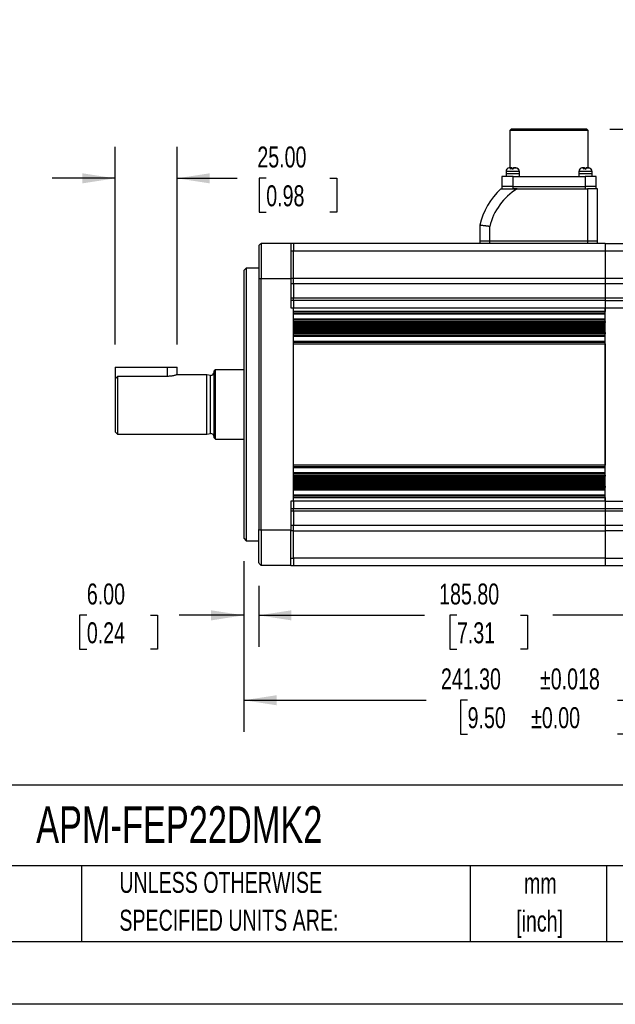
# Model space of a CAD drawing. Header units: millimetres. Extents: x 0 to 1118, y 0 to 864.
# Tile 20 of 30: x 630 to 871, y 0 to 397. Entities that reach past the tile are written whole.
import ezdxf

# ---------------------------------------------------------------- set-up
doc = ezdxf.new("R2010")
doc.units = ezdxf.units.MM
doc.header["$LTSCALE"] = 4
doc.linetypes.add('CENTERX2', pattern=[20.32, 12.7, -2.54, 2.54, -2.54])
doc.layers.add('DIMENSIONS', color=140, linetype='Continuous', lineweight=25)
doc.layers.add('TEXT', color=140, linetype='Continuous', lineweight=25)
doc.styles.add('SLDTEXTSTYLE0', font='TXT', dxfattribs={"width": 0.7})
doc.dimstyles.new('SLDDIMSTYLE0', dxfattribs={"dimtxt": 8.632031, "dimasz": 13.208, "dimexe": 0, "dimexo": 0.0625, "dimgap": 2.158008, "dimtad": 0, "dimtih": 1, "dimtoh": 1, "dimrnd": 1e-09, "dimzin": 4, "dimdsep": 46, "dimtxsty": 'SLDTEXTSTYLE0', "dimsah": 1, "dimcen": 0.09, "dimadec": 0, "dimazin": 1, "dimtfac": 1, "dimtmove": 0, "dimatfit": 0, "dimfxl": 0, "dimfrac": 2, "dimtolj": 1, "dimtzin": 12, "dimarcsym": 0})
doc.dimstyles.new('SLDDIMSTYLE10', dxfattribs={"dimtxt": 8.632031, "dimasz": 13.208, "dimexe": 0, "dimexo": 0.0625, "dimgap": 2.158008, "dimtad": 0, "dimtih": 1, "dimtoh": 1, "dimrnd": 1e-09, "dimzin": 4, "dimdsep": 46, "dimtxsty": 'SLDTEXTSTYLE0', "dimsah": 1, "dimcen": 0.09, "dimadec": 0, "dimazin": 1, "dimtol": 1, "dimtp": 0.018, "dimtm": 0.018, "dimtfac": 1, "dimtdec": 3, "dimtofl": 0, "dimtmove": 0, "dimatfit": 3, "dimfxl": 0, "dimfrac": 2, "dimtolj": 1, "dimtzin": 0, "dimarcsym": 0})
doc.dimstyles.new('SLDDIMSTYLE11', dxfattribs={"dimtxt": 8.632031, "dimasz": 13.208, "dimexe": 0, "dimexo": 0.0625, "dimgap": 2.158008, "dimtad": 0, "dimtih": 1, "dimtoh": 1, "dimrnd": 1e-09, "dimzin": 12, "dimdsep": 46, "dimtxsty": 'SLDTEXTSTYLE0', "dimsah": 1, "dimcen": 0.09, "dimadec": 0, "dimazin": 3, "dimtfac": 1, "dimtofl": 0, "dimtmove": 0, "dimatfit": 3, "dimfxl": 0, "dimfrac": 2, "dimtolj": 1, "dimtzin": 12, "dimarcsym": 0})
doc.dimstyles.new('SLDDIMSTYLE5', dxfattribs={"dimtxt": 8.632031, "dimasz": 13.208, "dimexe": 0, "dimexo": 0.0625, "dimgap": 2.158008, "dimtad": 0, "dimtih": 1, "dimtoh": 1, "dimrnd": 1e-09, "dimzin": 4, "dimdsep": 46, "dimtxsty": 'SLDTEXTSTYLE0', "dimsah": 1, "dimcen": 0.09, "dimadec": 0, "dimazin": 1, "dimtfac": 1, "dimtofl": 0, "dimtmove": 0, "dimatfit": 3, "dimfxl": 0, "dimfrac": 2, "dimtolj": 1, "dimtzin": 12, "dimarcsym": 0})

# ---------------------------------------------------------------- blocks, each defined once
blk = doc.blocks.new('SW_NOTE_0_1')
at = {"layer": 'TEXT', "color": 0, "linetype": 'CENTERX2', "lineweight": 18, "char_height": 8.467, "attachment_point": 2, "style": 'SLDTEXTSTYLE0'}
for s, insert in [('mm', (11.38, 10.91)), ('[inch]', (11.04, -4.37))]:
    blk.add_mtext(s, dxfattribs=dict(at, insert=insert))
blk = doc.blocks.new('SW_NOTE_0_2')
at = {"layer": 'TEXT', "color": 0, "linetype": 'CENTERX2', "lineweight": 18, "char_height": 8.4667, "attachment_point": 1, "style": 'SLDTEXTSTYLE0'}
for s, insert in [('UNLESS OTHERWISE', (0, 10.91)), ('SPECIFIED UNITS ARE:', (0, -4.37))]:
    blk.add_mtext(s, dxfattribs=dict(at, insert=insert))
blk = doc.blocks.new('_D_10')
at = {"layer": 'DIMENSIONS'}
for p, q in [((962.03, 232.92), (962.03, 182.12)), ((720.73, 178.92), (720.73, 110.03)), ((962.03, 172.12), (962.03, 110.03)), ((720.73, 122.73), (794.44, 122.73)), ((811.11, 122.73), (808.21, 122.73)), ((808.21, 122.73), (808.21, 109.01)), ((871.65, 122.73), (874.54, 122.73)), ((874.54, 122.73), (874.54, 109.01)), ((962.03, 122.73), (888.32, 122.73)), ((808.21, 109.01), (811.11, 109.01)), ((874.54, 109.01), (871.65, 109.01))]:
    blk.add_line(p, q, dxfattribs=at)
for points in [[(720.73, 122.73), (733.94, 120.7), (733.94, 124.76)], [(962.03, 122.73), (948.82, 124.76), (948.82, 120.7)]]:
    blk.add_solid(points, dxfattribs=at)
at = {"layer": 'DIMENSIONS', "char_height": 8.467, "attachment_point": 1, "style": 'SLDTEXTSTYLE0'}
for s, insert in [('241.30', (800.34, 135.57)), ('±0.018', (840.35, 135.57)), ('9.50', (811.11, 119.92)), ('±0.00', (836.76, 119.92))]:
    blk.add_mtext(s, dxfattribs=dict(at, insert=insert))
blk = doc.blocks.new('_D_11')
at = {"layer": 'DIMENSIONS'}
for p, q in [((668.73, 266.32), (668.73, 346.07)), ((693.73, 266.32), (693.73, 346.07)), ((668.73, 333.37), (643.33, 333.37)), ((693.73, 333.37), (718.08, 333.37)), ((729.77, 333.37), (726.87, 333.37)), ((726.87, 333.37), (726.87, 319.65)), ((755.42, 333.37), (758.32, 333.37)), ((758.32, 333.37), (758.32, 319.65)), ((726.87, 319.65), (729.77, 319.65)), ((758.32, 319.65), (755.42, 319.65))]:
    blk.add_line(p, q, dxfattribs=at)
for points in [[(668.73, 333.37), (655.52, 335.4), (655.52, 331.34)], [(693.73, 333.37), (706.94, 331.34), (706.94, 335.4)]]:
    blk.add_solid(points, dxfattribs=at)
at = {"layer": 'DIMENSIONS', "char_height": 8.467, "attachment_point": 1, "style": 'SLDTEXTSTYLE0'}
for s, insert in [('25.00', (726.18, 346.22)), ('0.98', (729.77, 330.56))]:
    blk.add_mtext(s, dxfattribs=dict(at, insert=insert))
blk = doc.blocks.new('_D_12')
at = {"layer": 'DIMENSIONS'}
for p, q in [((1000.39, 384.4), (974.99, 384.4)), ((974.99, 384.4), (974.99, 353.17)), ((1015.95, 384.4), (1013.05, 384.4)), ((1013.05, 384.4), (1013.05, 370.68)), ((1041.6, 384.4), (1044.5, 384.4)), ((1044.5, 384.4), (1044.5, 370.68)), ((1013.05, 370.68), (1015.95, 370.68)), ((1044.5, 370.68), (1041.6, 370.68)), ((868.53, 353.17), (987.69, 353.17)), ((957.53, 326.17), (987.69, 326.17)), ((974.99, 326.17), (974.99, 300.77))]:
    blk.add_line(p, q, dxfattribs=at)
for points in [[(974.99, 353.17), (977.02, 366.38), (972.96, 366.38)], [(974.99, 326.17), (972.96, 312.96), (977.02, 312.96)]]:
    blk.add_solid(points, dxfattribs=at)
at = {"layer": 'DIMENSIONS', "char_height": 8.467, "attachment_point": 1, "style": 'SLDTEXTSTYLE0'}
for s, insert in [('27.00', (1012.36, 397.24)), ('1.06', (1015.95, 381.59))]:
    blk.add_mtext(s, dxfattribs=dict(at, insert=insert))
blk = doc.blocks.new('_D_13')
at = {"layer": 'DIMENSIONS'}
for p, q in [((868.53, 353.17), (1015.67, 353.17)), ((1002.97, 353.17), (1002.97, 280.8)), ((990.15, 265.14), (987.25, 265.14)), ((987.25, 265.14), (987.25, 251.43)), ((1015.8, 265.14), (1018.7, 265.14)), ((1018.7, 265.14), (1018.7, 251.43)), ((987.25, 251.43), (990.15, 251.43)), ((1018.7, 251.43), (1015.8, 251.43)), ((1002.97, 177.12), (1002.97, 249.49)), ((920.73, 177.12), (1015.67, 177.12))]:
    blk.add_line(p, q, dxfattribs=at)
for points in [[(1002.97, 353.17), (1000.94, 339.96), (1005, 339.96)], [(1002.97, 177.12), (1005, 190.33), (1000.94, 190.33)]]:
    blk.add_solid(points, dxfattribs=at)
at = {"layer": 'DIMENSIONS', "char_height": 8.467, "attachment_point": 1, "style": 'SLDTEXTSTYLE0'}
for s, insert in [('176.05', (982.96, 277.99)), ('6.93', (990.15, 262.34))]:
    blk.add_mtext(s, dxfattribs=dict(at, insert=insert))
blk = doc.blocks.new('_D_15')
at = {"layer": 'DIMENSIONS'}
for p, q in [((726.73, 168.92), (726.73, 144.3)), ((912.53, 168.92), (912.53, 144.3)), ((726.73, 157), (793.72, 157)), ((806.8, 157), (803.9, 157)), ((803.9, 157), (803.9, 143.28)), ((832.45, 157), (835.35, 157)), ((835.35, 157), (835.35, 143.28)), ((912.53, 157), (845.53, 157)), ((803.9, 143.28), (806.8, 143.28)), ((835.35, 143.28), (832.45, 143.28))]:
    blk.add_line(p, q, dxfattribs=at)
for points in [[(726.73, 157), (739.94, 154.96), (739.94, 159.03)], [(912.53, 157), (899.32, 159.03), (899.32, 154.96)]]:
    blk.add_solid(points, dxfattribs=at)
at = {"layer": 'DIMENSIONS', "char_height": 8.467, "attachment_point": 1, "style": 'SLDTEXTSTYLE0'}
for s, insert in [('185.80', (799.62, 169.84)), ('7.31', (806.8, 154.19))]:
    blk.add_mtext(s, dxfattribs=dict(at, insert=insert))
blk = doc.blocks.new('_D_16')
at = {"layer": 'DIMENSIONS'}
for p, q in [((720.73, 178.92), (720.73, 144.3)), ((726.73, 168.92), (726.73, 144.3)), ((657.3, 157), (654.4, 157)), ((654.4, 157), (654.4, 143.28)), ((682.95, 157), (685.85, 157)), ((685.85, 157), (685.85, 143.28)), ((720.73, 157), (694.65, 157)), ((726.73, 157), (752.13, 157)), ((654.4, 143.28), (657.3, 143.28)), ((685.85, 143.28), (682.95, 143.28))]:
    blk.add_line(p, q, dxfattribs=at)
for points in [[(720.73, 157), (707.52, 159.03), (707.52, 154.96)], [(726.73, 157), (739.94, 154.96), (739.94, 159.03)]]:
    blk.add_solid(points, dxfattribs=at)
at = {"layer": 'DIMENSIONS', "char_height": 8.467, "attachment_point": 1, "style": 'SLDTEXTSTYLE0'}
for s, insert in [('6.00', (657.3, 169.84)), ('0.24', (657.3, 154.19))]:
    blk.add_mtext(s, dxfattribs=dict(at, insert=insert))

msp = doc.modelspace()

# ---------------------------------------------------------------- linework, layer by layer
for p, q in [((828.727, 353.17), (828.227, 352.67)), ((828.227, 352.67), (828.227, 337.62)), ((859.827, 352.67), (828.227, 352.67)), ((844.027, 353.17), (828.727, 353.17)), ((859.327, 353.17), (844.027, 353.17)), ((859.827, 352.67), (859.327, 353.17)), ((859.827, 337.62), (859.827, 352.67)), ((824.977, 334.12), (824.977, 330.12)), ((829.477, 334.12), (824.977, 334.12)), ((826.627, 336.12), (826.627, 335.12)), ((832.027, 336.12), (826.627, 336.12)), ((826.627, 335.12), (826.627, 334.12)), ((832.027, 335.12), (826.627, 335.12)), ((827.026, 337.135), (827.046, 337.149)), ((828.654, 337.62), (828.334, 337.62)), ((828.752, 337.62), (828.654, 337.62)), ((828.752, 337.173), (828.752, 337.62)), ((828.917, 337.62), (828.752, 337.62)), ((828.917, 337.164), (828.917, 337.62)), ((828.917, 337.62), (829.014, 337.62)), ((829.205, 337.135), (829.453, 337.148)), ((829.477, 330.12), (829.477, 334.12)), ((829.477, 334.12), (858.577, 334.12)), ((829.903, 337.62), (830.486, 337.62)), ((832.027, 335.12), (832.027, 336.12)), ((832.027, 334.12), (832.027, 335.12)), ((856.027, 336.12), (856.027, 335.12)), ((861.427, 336.12), (856.027, 336.12)), ((856.027, 335.12), (856.027, 334.12)), ((861.427, 335.12), (856.027, 335.12)), ((856.426, 337.135), (856.446, 337.149)), ((858.054, 337.62), (857.734, 337.62)), ((858.152, 337.62), (858.054, 337.62)), ((858.152, 337.173), (858.152, 337.62)), ((858.317, 337.62), (858.152, 337.62)), ((858.317, 337.164), (858.317, 337.62)), ((858.317, 337.62), (858.414, 337.62)), ((858.577, 334.12), (858.577, 330.12)), ((863.077, 334.12), (858.577, 334.12)), ((858.605, 337.135), (858.853, 337.148)), ((859.303, 337.62), (859.886, 337.62)), ((861.427, 335.12), (861.427, 336.12)), ((861.427, 334.12), (861.427, 335.12)), ((863.077, 330.12), (863.077, 334.12)), ((824.977, 330.12), (824.977, 329.12)), ((829.477, 330.12), (824.977, 330.12)), ((829.477, 329.12), (829.477, 330.12)), ((829.477, 330.12), (858.577, 330.12)), ((858.577, 330.12), (858.577, 329.12)), ((863.077, 330.12), (858.577, 330.12)), ((863.077, 329.12), (863.077, 330.12)), ((831.127, 329.12), (829.477, 329.12)), ((831.127, 329.12), (859.527, 329.12)), ((859.527, 329.12), (859.527, 308.12)), ((863.527, 329.12), (859.527, 329.12)), ((863.527, 308.12), (863.527, 329.12)), ((816.027, 314.42), (816.027, 308.12)), ((820.027, 308.12), (820.027, 313.953)), ((726.727, 306.12), (726.727, 292.58)), ((727.727, 307.12), (727.727, 292.926)), ((739.727, 307.12), (727.727, 307.12)), ((739.727, 307.12), (739.727, 292.926)), ((740.727, 307.12), (739.727, 307.12)), ((866.727, 307.12), (740.727, 307.12)), ((740.727, 307.12), (740.727, 304.12)), ((816.027, 308.12), (820.027, 308.12)), ((816.027, 308.12), (816.027, 307.12)), ((820.027, 308.12), (859.527, 308.12)), ((820.027, 307.12), (820.027, 308.12)), ((859.527, 308.12), (863.527, 308.12)), ((859.527, 308.12), (859.527, 307.12)), ((863.527, 307.12), (863.527, 308.12)), ((866.727, 307.12), (866.727, 304.12)), ((866.727, 307.12), (874.327, 307.12)), ((739.727, 304.12), (740.727, 304.12)), ((740.727, 304.12), (866.727, 304.12)), ((740.727, 293.1), (740.727, 304.12)), ((866.727, 304.12), (866.727, 293.1)), ((866.727, 304.12), (874.327, 304.12)), ((721.727, 297.12), (720.727, 296.12)), ((720.727, 296.12), (720.727, 188.12)), ((726.727, 297.12), (721.727, 297.12)), ((721.727, 297.12), (721.727, 242.12)), ((726.727, 292.58), (726.727, 191.66)), ((727.727, 292.926), (739.727, 292.926)), ((727.727, 191.314), (727.727, 292.926)), ((739.727, 293.1), (740.727, 293.1)), ((739.727, 292.926), (739.727, 281.12)), ((740.727, 290.851), (739.727, 290.851)), ((740.727, 293.1), (866.727, 293.1)), ((740.727, 290.851), (740.727, 293.1)), ((866.727, 290.851), (740.727, 290.851)), ((740.727, 290.851), (740.727, 285.135)), ((866.727, 293.1), (866.727, 290.851)), ((866.727, 293.1), (874.327, 293.1)), ((866.727, 290.851), (866.727, 285.135)), ((874.327, 290.851), (866.727, 290.851)), ((739.727, 285.135), (740.727, 285.135)), ((740.727, 284.12), (739.727, 284.12)), ((740.727, 285.135), (866.727, 285.135)), ((740.727, 284.12), (740.727, 285.135)), ((866.727, 284.12), (740.727, 284.12)), ((740.727, 284.12), (740.727, 281.12)), ((866.727, 285.135), (866.727, 284.12)), ((866.727, 285.135), (874.327, 285.135)), ((866.727, 284.12), (866.727, 281.12)), ((866.727, 284.12), (874.327, 284.12)), ((739.727, 281.12), (740.727, 281.12)), ((740.727, 279.62), (740.727, 281.12)), ((740.727, 281.12), (866.727, 281.12)), ((740.727, 203.12), (740.727, 281.12)), ((866.727, 279.62), (740.727, 279.62)), ((740.727, 279.12), (866.727, 279.12)), ((740.727, 278.62), (866.727, 278.62)), ((866.727, 281.12), (866.727, 279.62)), ((866.727, 281.12), (874.327, 281.12)), ((866.727, 203.12), (866.727, 281.12)), ((740.727, 276.62), (866.727, 276.62)), ((866.727, 276.12), (740.727, 276.12)), ((740.727, 275.62), (866.727, 275.62)), ((740.727, 275.12), (740.727, 275.62)), ((740.727, 275.12), (866.727, 275.12)), ((740.727, 274.62), (866.727, 274.62)), ((866.727, 275.62), (866.727, 275.12)), ((740.727, 274.12), (866.727, 274.12)), ((740.727, 273.62), (866.727, 273.62)), ((740.727, 273.12), (866.727, 273.12)), ((740.727, 272.62), (866.727, 272.62)), ((740.727, 272.12), (866.727, 272.12)), ((740.727, 271.62), (866.727, 271.62)), ((740.727, 271.12), (866.727, 271.12)), ((740.727, 270.62), (740.727, 271.12)), ((866.727, 270.62), (740.727, 270.62)), ((866.727, 271.12), (866.727, 270.62)), ((740.727, 270.12), (866.727, 270.12)), ((740.727, 269.62), (866.727, 269.62)), ((740.727, 267.62), (866.727, 267.62)), ((866.727, 267.12), (740.727, 267.12)), ((740.727, 266.62), (866.727, 266.62)), ((740.727, 217.62), (740.727, 266.62)), ((866.727, 266.62), (866.727, 217.62)), ((668.727, 257.12), (668.727, 252.367)), ((668.727, 257.12), (689.727, 257.12)), ((689.727, 257.12), (693.727, 257.12)), ((689.727, 257.12), (689.727, 253.434)), ((693.727, 254.12), (693.727, 257.12)), ((709.227, 256.12), (708.727, 255.62)), ((708.727, 228.62), (708.727, 255.62)), ((720.727, 256.12), (709.227, 256.12)), ((709.227, 228.12), (709.227, 256.12)), ((668.727, 252.367), (668.727, 231.12)), ((669.727, 253.434), (669.727, 230.12)), ((689.727, 253.434), (669.727, 253.434)), ((705.727, 254.12), (693.727, 254.12)), ((707.268, 253.821), (705.727, 254.12)), ((705.727, 230.12), (705.727, 254.12)), ((707.268, 230.419), (707.268, 253.821)), ((721.727, 242.12), (721.727, 187.12)), ((668.727, 231.12), (669.727, 230.12)), ((669.727, 230.12), (705.727, 230.12)), ((705.727, 230.12), (707.268, 230.419)), ((708.727, 228.62), (709.227, 228.12)), ((709.227, 228.12), (720.727, 228.12)), ((866.727, 217.62), (740.727, 217.62)), ((740.727, 217.12), (866.727, 217.12)), ((740.727, 216.62), (866.727, 216.62)), ((740.727, 214.62), (866.727, 214.62)), ((866.727, 214.12), (740.727, 214.12)), ((740.727, 213.62), (866.727, 213.62)), ((740.727, 213.12), (740.727, 213.62)), ((740.727, 213.12), (866.727, 213.12)), ((740.727, 212.62), (866.727, 212.62)), ((740.727, 212.12), (866.727, 212.12)), ((740.727, 211.62), (866.727, 211.62)), ((740.727, 211.12), (866.727, 211.12)), ((740.727, 210.62), (866.727, 210.62)), ((866.727, 213.62), (866.727, 213.12)), ((740.727, 210.12), (866.727, 210.12)), ((740.727, 209.62), (866.727, 209.62)), ((740.727, 209.12), (866.727, 209.12)), ((740.727, 208.62), (740.727, 209.12)), ((866.727, 208.62), (740.727, 208.62)), ((740.727, 208.12), (866.727, 208.12)), ((740.727, 207.62), (866.727, 207.62)), ((866.727, 209.12), (866.727, 208.62)), ((740.727, 203.12), (739.727, 203.12)), ((739.727, 203.12), (739.727, 191.314)), ((740.727, 205.62), (866.727, 205.62)), ((866.727, 205.12), (740.727, 205.12)), ((740.727, 203.12), (740.727, 204.62)), ((740.727, 204.62), (866.727, 204.62)), ((866.727, 203.12), (740.727, 203.12)), ((740.727, 203.12), (740.727, 200.12)), ((866.727, 204.62), (866.727, 203.12)), ((866.727, 203.12), (866.727, 200.12)), ((866.727, 203.12), (874.327, 203.12)), ((739.727, 200.12), (740.727, 200.12)), ((740.727, 199.105), (739.727, 199.105)), ((740.727, 200.12), (866.727, 200.12)), ((740.727, 199.105), (740.727, 200.12)), ((866.727, 199.105), (740.727, 199.105)), ((740.727, 199.105), (740.727, 193.389)), ((866.727, 200.12), (866.727, 199.105)), ((866.727, 200.12), (874.327, 200.12)), ((866.727, 199.105), (866.727, 193.389)), ((874.327, 199.105), (866.727, 199.105)), ((726.727, 178.12), (726.727, 191.66)), ((739.727, 191.314), (727.727, 191.314)), ((727.727, 191.314), (727.727, 177.12)), ((739.727, 193.389), (740.727, 193.389)), ((739.727, 177.12), (739.727, 191.314)), ((740.727, 191.14), (739.727, 191.14)), ((740.727, 193.389), (866.727, 193.389)), ((740.727, 191.14), (740.727, 193.389)), ((740.727, 191.14), (866.727, 191.14)), ((740.727, 180.12), (740.727, 191.14)), ((866.727, 193.389), (866.727, 191.14)), ((866.727, 193.389), (874.327, 193.389)), ((866.727, 191.14), (866.727, 180.12)), ((874.327, 191.14), (866.727, 191.14)), ((720.727, 188.12), (721.727, 187.12)), ((721.727, 187.12), (726.727, 187.12)), ((739.727, 180.12), (740.727, 180.12)), ((866.727, 180.12), (740.727, 180.12)), ((740.727, 180.12), (740.727, 177.12)), ((866.727, 180.12), (866.727, 177.12)), ((866.727, 180.12), (874.327, 180.12)), ((739.727, 177.12), (727.727, 177.12)), ((739.727, 177.12), (740.727, 177.12)), ((740.727, 177.12), (866.727, 177.12)), ((866.727, 177.12), (874.327, 177.12))]:
    msp.add_line(p, q)
at = {"color": 7, "linetype": 'Continuous'}
msp.add_line((1117.61, 0.011), (0.01, 0.011), dxfattribs=at)
for centre, radius, start, end in [((828.127, 336.12), 1.5, 139.37291, 180), ((828.127, 336.12), 1.5, 136.482, 139.37291), ((830.527, 336.12), 1.5, 40.3306, 43.56711), ((830.527, 336.12), 1.5, 0, 40.3306), ((857.527, 336.12), 1.5, 139.37291, 180), ((857.527, 336.12), 1.5, 136.482, 139.37291), ((859.927, 336.12), 1.5, 40.3306, 43.56711), ((859.927, 336.12), 1.5, 360, 40.3306), ((844.011, 308.047), 28.7, 132.75491, 167.1694), ((707.227, 255.32), 1.5, 271.54895, 0), ((707.227, 228.92), 1.5, 0, 88.45105)]:
    msp.add_arc(centre, radius, start, end)
for points, knots in [([(828.169, 337.62), (827.955, 337.62), (827.742, 337.58), (827.45, 337.457), (827.355, 337.405), (827.18, 337.283), (827.099, 337.214), (827.026, 337.135)], [0, 0, 0, 0, 0.5, 0.5, 0.75, 0.75, 1, 1, 1, 1]), ([(828.463, 337.135), (828.476, 337.214), (828.489, 337.283), (828.518, 337.405), (828.534, 337.457), (828.583, 337.58), (828.619, 337.62), (828.654, 337.62)], [0, 0, 0, 0, 0.25, 0.25, 0.5, 0.5, 1, 1, 1, 1]), ([(829.45, 337.135), (829.287, 337.174), (829.123, 337.191), (828.793, 337.191), (828.626, 337.173), (828.463, 337.135)], [0, 0, 0, 0, 0.5, 0.5, 1, 1, 1, 1]), ([(829.014, 337.62), (829.05, 337.62), (829.085, 337.58), (829.134, 337.457), (829.15, 337.405), (829.179, 337.283), (829.193, 337.214), (829.205, 337.135)], [0, 0, 0, 0, 0.5, 0.5, 0.75, 0.75, 1, 1, 1, 1]), ([(829.641, 337.62), (829.605, 337.62), (829.569, 337.58), (829.521, 337.457), (829.505, 337.405), (829.475, 337.283), (829.462, 337.214), (829.45, 337.135)], [0, 0, 0, 0, 0.5, 0.5, 0.75, 0.75, 1, 1, 1, 1]), ([(831.464, 337.135), (831.391, 337.214), (831.31, 337.283), (831.136, 337.405), (831.041, 337.457), (830.747, 337.58), (830.535, 337.62), (830.321, 337.62)], [0, 0, 0, 0, 0.25, 0.25, 0.5, 0.5, 1, 1, 1, 1]), ([(830.486, 337.62), (830.7, 337.62), (830.913, 337.58), (831.205, 337.457), (831.3, 337.405), (831.475, 337.283), (831.556, 337.214), (831.629, 337.135)], [0, 0, 0, 0, 0.5, 0.5, 0.75, 0.75, 1, 1, 1, 1]), ([(831.609, 337.149), (831.588, 337.169), (831.54, 337.216), (831.492, 337.164), (831.464, 337.135)], [0, 0, 0, 0, 0.4288117, 1, 1, 1, 1]), ([(857.569, 337.62), (857.355, 337.62), (857.142, 337.58), (856.85, 337.457), (856.755, 337.405), (856.58, 337.283), (856.499, 337.214), (856.426, 337.135)], [0, 0, 0, 0, 0.5, 0.5, 0.75, 0.75, 1, 1, 1, 1]), ([(857.863, 337.135), (857.876, 337.214), (857.889, 337.283), (857.918, 337.405), (857.934, 337.457), (857.983, 337.58), (858.019, 337.62), (858.054, 337.62)], [0, 0, 0, 0, 0.25, 0.25, 0.5, 0.5, 1, 1, 1, 1]), ([(858.85, 337.135), (858.687, 337.174), (858.523, 337.191), (858.193, 337.191), (858.026, 337.173), (857.863, 337.135)], [0, 0, 0, 0, 0.5, 0.5, 1, 1, 1, 1]), ([(858.414, 337.62), (858.45, 337.62), (858.485, 337.58), (858.534, 337.457), (858.55, 337.405), (858.579, 337.283), (858.593, 337.214), (858.605, 337.135)], [0, 0, 0, 0, 0.5, 0.5, 0.75, 0.75, 1, 1, 1, 1]), ([(859.041, 337.62), (859.005, 337.62), (858.969, 337.58), (858.921, 337.457), (858.905, 337.405), (858.875, 337.283), (858.862, 337.214), (858.85, 337.135)], [0, 0, 0, 0, 0.5, 0.5, 0.75, 0.75, 1, 1, 1, 1]), ([(860.864, 337.135), (860.791, 337.214), (860.71, 337.283), (860.536, 337.405), (860.441, 337.457), (860.147, 337.58), (859.935, 337.62), (859.721, 337.62)], [0, 0, 0, 0, 0.25, 0.25, 0.5, 0.5, 1, 1, 1, 1]), ([(859.886, 337.62), (860.1, 337.62), (860.313, 337.58), (860.605, 337.457), (860.7, 337.405), (860.875, 337.283), (860.956, 337.214), (861.029, 337.135)], [0, 0, 0, 0, 0.5, 0.5, 0.75, 0.75, 1, 1, 1, 1]), ([(861.009, 337.149), (860.988, 337.169), (860.94, 337.216), (860.892, 337.164), (860.864, 337.135)], [0, 0, 0, 0, 0.4288117, 1, 1, 1, 1]), ([(824.527, 329.12), (824.527, 329.12), (824.598, 329.12), (824.865, 329.12), (825.054, 329.12), (825.515, 329.12), (825.779, 329.12), (826.211, 329.12), (826.362, 329.12), (826.67, 329.12), (826.827, 329.12), (827.306, 329.12), (827.637, 329.12), (828.317, 329.12), (828.665, 329.12), (829.71, 329.12), (830.416, 329.12), (831.127, 329.12)], [0, 0, 0, 0, 0.125, 0.125, 0.25, 0.25, 0.375, 0.375, 0.4375, 0.4375, 0.5, 0.5, 0.625, 0.625, 0.75, 0.75, 1, 1, 1, 1]), ([(820.027, 313.953), (819.958, 313.962), (819.821, 313.978), (819.621, 314.002), (819.431, 314.025), (819.25, 314.047), (819.08, 314.067), (818.92, 314.086), (818.77, 314.104), (818.63, 314.12), (818.289, 314.161), (817.786, 314.219), (817.275, 314.278), (816.925, 314.318), (816.685, 314.345), (816.481, 314.368), (816.315, 314.387), (816.185, 314.402), (816.094, 314.412), (816.038, 314.419), (816.031, 314.42), (816.027, 314.42)], [0, 0, 0, 0, 0.0334628, 0.0655236, 0.0961823, 0.1254391, 0.1532939, 0.1797467, 0.2047975, 0.2284464, 0.2506935, 0.3803077, 0.5001166, 0.5651097, 0.6293741, 0.6929156, 0.7557403, 0.8178544, 0.8792646, 0.9399774, 1, 1, 1, 1]), ([(668.727, 252.367), (668.89, 252.541), (669.222, 252.897), (669.557, 253.252), (669.727, 253.434)], [0, 0, 0, 0, 0.488429, 1, 1, 1, 1]), ([(693.727, 254.12), (693.727, 254.12), (693.701, 254.111), (693.598, 254.078), (693.521, 254.052), (693.319, 253.99), (693.196, 253.953), (692.906, 253.871), (692.739, 253.826), (692.373, 253.738), (692.173, 253.693), (691.737, 253.609), (691.508, 253.57), (691.028, 253.506), (690.774, 253.479), (690.256, 253.443), (689.994, 253.434), (689.727, 253.434)], [0, 0, 0, 0, 0.125, 0.125, 0.25, 0.25, 0.375, 0.375, 0.5, 0.5, 0.625, 0.625, 0.75, 0.75, 0.875, 0.875, 1, 1, 1, 1])]:
    msp.add_open_spline(points, degree=3, knots=knots)
for points in [[(828.654, 337.62), (828.416, 337.62), (828.244, 337.62), (828.169, 337.62)], [(830.321, 337.62), (830.16, 337.62), (829.918, 337.62), (829.641, 337.62)], [(858.054, 337.62), (857.816, 337.62), (857.644, 337.62), (857.569, 337.62)], [(859.721, 337.62), (859.56, 337.62), (859.318, 337.62), (859.041, 337.62)], [(831.127, 329.12), (825.573, 325.725), (821.584, 320.274), (820.027, 313.953)], [(726.727, 306.12), (727.061, 306.453), (727.394, 306.787), (727.727, 307.12)], [(727.727, 292.926), (727.394, 292.811), (727.061, 292.696), (726.727, 292.58)], [(726.727, 191.66), (727.061, 191.544), (727.394, 191.429), (727.727, 191.314)], [(726.727, 178.12), (727.061, 177.787), (727.394, 177.453), (727.727, 177.12)]]:
    msp.add_open_spline(points, degree=3)
at = {"layer": 'TEXT'}
for p, q in [((1092.2, 88.504), (25.4, 88.504)), ((1092.2, 55.88), (25.4, 55.88)), ((655.121, 55.88), (655.121, 25.4)), ((812.097, 55.88), (812.097, 25.4)), ((867.248, 55.88), (867.248, 25.4)), ((25.4, 25.4), (1092.2, 25.4))]:
    msp.add_line(p, q, dxfattribs=at)

# ---------------------------------------------------------------- block references
at = {"layer": 'TEXT', "linetype": 'CENTERX2', "lineweight": 18}
for name, p in [('SW_NOTE_0_2', (670.432, 42.542)), ('SW_NOTE_0_1', (829.144, 42.193))]:
    msp.add_blockref(name, p, dxfattribs=at)

# ---------------------------------------------------------------- texts
at = {"layer": 'TEXT', "linetype": 'CENTERX2', "lineweight": 18, "insert": (636.831, 79.948), "char_height": 14.81667, "attachment_point": 1, "style": 'SLDTEXTSTYLE0'}
msp.add_mtext('APM-FEP22DMK2', dxfattribs=at)

# ---------------------------------------------------------------- dimensions: what is measured, and where the dimension line sits
at = {"layer": 'DIMENSIONS'}
for base, p1, p2, angle, dimstyle, picture, middle in [((974.992, 326.17), (859.327, 353.17), (948.327, 326.17), 90, 'SLDDIMSTYLE0', '_D_12', (974.992, 384.398)), ((1002.971, 177.12), (859.327, 353.17), (911.527, 177.12), 90, 'SLDDIMSTYLE11', '_D_13', (1002.971, 265.145)), ((962.027, 122.727), (720.727, 188.12), (962.027, 242.12), 0, 'SLDDIMSTYLE10', '_D_10', (841.377, 122.727))]:
    dim = msp.add_linear_dim(base=base, p1=p1, p2=p2, angle=angle, dimstyle=dimstyle, dxfattribs=at)
    dim.commit()
    dim.dimension.update_dxf_attribs({"geometry": picture, "text_midpoint": middle, "dimtype": 160})
for base, p1, p2, dimstyle, picture, middle in [((668.727, 333.369), (693.727, 257.12), (668.727, 257.12), 'SLDDIMSTYLE0', '_D_11', (742.598, 333.369)), ((720.727, 156.996), (726.727, 178.12), (720.727, 188.12), 'SLDDIMSTYLE0', '_D_16', (670.127, 156.996)), ((726.727, 156.996), (912.527, 178.12), (726.727, 178.12), 'SLDDIMSTYLE5', '_D_15', (819.627, 156.996))]:
    dim = msp.add_linear_dim(base=base, p1=p1, p2=p2, dimstyle=dimstyle, dxfattribs=at)
    dim.commit()
    dim.dimension.update_dxf_attribs({"geometry": picture, "text_midpoint": middle, "dimtype": 160})

doc.saveas('drawing.dxf')
